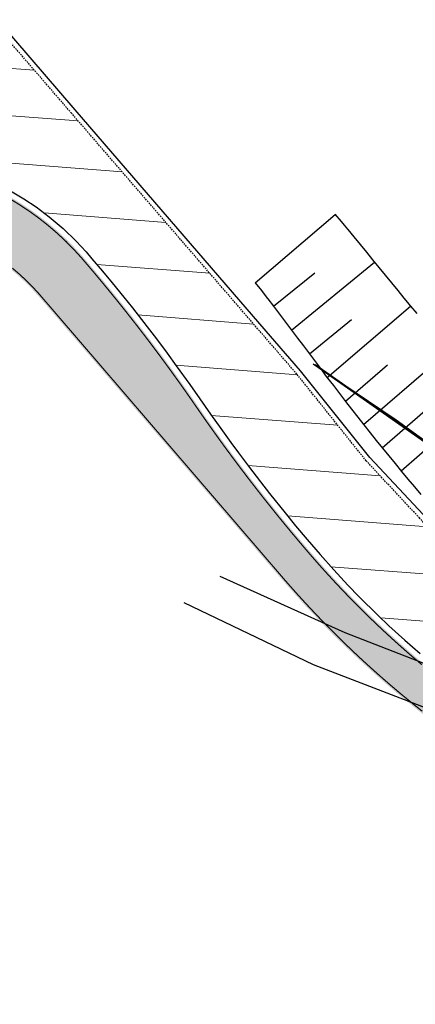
# Model space of a CAD drawing. Header units: metres. Extents: x 4434103 to 4434519, y 5475292 to 5475603.
# Tile 3 of 9: x 4434256 to 4434296, y 5475369 to 5475468. Entities that reach past the tile are written whole.
import ezdxf
from ezdxf import colors
from ezdxf.entities.mleader import LeaderData, LeaderLine
from ezdxf.math import Vec2, Vec3

# ---------------------------------------------------------------- set-up
doc = ezdxf.new("R2010")
doc.units = ezdxf.units.M
doc.linetypes.add('STRICHLINIE', pattern=[0.75, 0.5, -0.25])
doc.layers.add('GTU_Planung_Dritter', color=191, linetype='Continuous')
doc.layers.add('GTU_Rückbau', color=40, linetype='Continuous')
doc.layers.add('SB-1200A-1-F-FAHRB', color=7, linetype='Continuous', lineweight=25, true_color=0xcccccc)
doc.styles.add('K_Isocp', font='k_isocp.SHX')

# ---------------------------------------------------------------- blocks, each defined once
blk = doc.blocks.new('_DotSmall')
at = {"color": 0, "linetype": 'ByBlock', "const_width": 0.5}
blk.add_lwpolyline([(-0.0625, 0, 1), (0.0625, 0, 1)], format="xyb", close=True, dxfattribs=at)

msp = doc.modelspace()

# ---------------------------------------------------------------- hatches: boundary and pattern name
at = {"layer": 'GTU_Planung_Dritter', "lineweight": 5, "ltscale": 0.5, "transparency": 33554687}
h = msp.add_hatch(dxfattribs=at)
h.set_pattern_fill('ANSI31', color=256, scale=1.5)
h.set_pattern_definition([(355.5284, (4434248.726, 5475478.224), (0.3713, 4.748), [])])
h.paths.add_polyline_path([(4434326.339, 5475385.258), (4434323.637, 5475388.152), (4434319.487, 5475392.632), (4434314.348, 5475398.307), (4434308.471, 5475404.775), (4434304.627, 5475408.834), (4434301.944, 5475411.885), (4434300.298, 5475413.697), (4434296.34, 5475418.025), (4434290.965, 5475423.79), (4434283.962, 5475432.549), (4434279.868, 5475437.289), (4434272.229, 5475446.132), (4434261.218, 5475458.879), (4434256.655, 5475464.161), (4434253.138, 5475468.232), (4434248.869, 5475473.175), (4434245.813, 5475476.712), (4434243.678, 5475479.184), (4434241.809, 5475481.347), (4434238.342, 5475485.36), (4434234.583, 5475489.712), (4434230.412, 5475494.541), (4434226.527, 5475499.038), (4434224.057, 5475501.898), (4434222.17, 5475504.147), (4434218.946, 5475507.847), (4434214.97, 5475504.671), (4434216.221, 5475502.454), (4434217.784, 5475499.576), (4434218.881, 5475497.484), (4434221.73, 5475491.735), (4434224.036, 5475486.697), (4434226.109, 5475481.931), (4434228.663, 5475476.093), (4434229.912, 5475473.246), (4434233.402, 5475466.119), (4434237.704, 5475459.038), (4434240.103, 5475455.09), (4434241.218, 5475454.971), (4434242.213, 5475454.864), (4434243.994, 5475454.67), (4434244.939, 5475454.539), (4434246.044, 5475454.35), (4434247.201, 5475454.107), (4434248.473, 5475453.783), (4434249.828, 5475453.371), (4434251.153, 5475452.901), (4434252.254, 5475452.451), (4434253.851, 5475451.698), (4434254.9, 5475451.142), (4434256.422, 5475450.241), (4434257.648, 5475449.411), (4434258.955, 5475448.426), (4434260.369, 5475447.227), (4434261.688, 5475445.956), (4434262.69, 5475444.881), (4434263.287, 5475444.189), (4434264.358, 5475442.922), (4434265.32, 5475441.764), (4434266.499, 5475440.316), (4434267.38, 5475439.213), (4434268.866, 5475437.311), (4434269.791, 5475436.098), (4434270.882, 5475434.641), (4434271.801, 5475433.388), (4434273.153, 5475431.501), (4434274.179, 5475430.032), (4434275.252, 5475428.488), (4434276.281, 5475427.036), (4434277.291, 5475425.639), (4434278.066, 5475424.589), (4434279.081, 5475423.236), (4434280.297, 5475421.651), (4434281.219, 5475420.474), (4434282.783, 5475418.522), (4434283.835, 5475417.242), (4434285.008, 5475415.844), (4434286.318, 5475414.318), (4434287.688, 5475412.784), (4434289.125, 5475411.242), (4434290.27, 5475410.061), (4434292.148, 5475408.206), (4434293.267, 5475407.146), (4434294.859, 5475405.695), (4434296.42, 5475404.334), (4434298.31, 5475402.763), (4434299.456, 5475401.847), (4434301.032, 5475400.634), (4434302.095, 5475399.844), (4434303.045, 5475399.149), (4434304.317, 5475398.22), (4434305.839, 5475397.108), (4434308.105, 5475395.453), (4434309.72, 5475394.274), (4434311.335, 5475393.094), (4434313.257, 5475391.69), (4434314.508, 5475390.585), (4434317.272, 5475389.361), (4434319.728, 5475388.272), (4434321.848, 5475387.333), (4434324.987, 5475385.849)])
at = {"layer": 'SB-1200A-1-F-FAHRB'}
h = msp.add_hatch(color=256, dxfattribs=at)
h.dxf.hatch_style = 1
h.paths.add_polyline_path([(4434191.555, 5475491.862), (4434191.822, 5475491.528), (4434192.447, 5475490.748), (4434193.072, 5475489.967), (4434193.575, 5475489.339), (4434193.697, 5475489.186), (4434194.322, 5475488.406), (4434194.947, 5475487.625), (4434195.572, 5475486.844), (4434196.197, 5475486.064), (4434196.822, 5475485.283), (4434197.447, 5475484.502), (4434197.804, 5475484.056), (4434198.066, 5475483.727), (4434198.673, 5475482.955), (4434199.271, 5475482.177), (4434199.456, 5475481.934), (4434199.862, 5475481.394), (4434199.862, 5475481.393), (4434199.863, 5475481.391), (4434200.446, 5475480.603), (4434201.021, 5475479.807), (4434201.588, 5475479.005), (4434202.008, 5475478.401), (4434202.147, 5475478.198), (4434202.698, 5475477.385), (4434203.241, 5475476.567), (4434203.775, 5475475.744), (4434204.04, 5475475.33), (4434204.18, 5475475.109), (4434204.304, 5475474.911), (4434204.838, 5475474.066), (4434205.372, 5475473.22), (4434205.906, 5475472.374), (4434206.039, 5475472.163), (4434206.44, 5475471.529), (4434206.956, 5475470.711), (4434206.973, 5475470.683), (4434207.507, 5475469.838), (4434208.041, 5475468.992), (4434208.575, 5475468.147), (4434209.109, 5475467.301), (4434209.518, 5475466.653), (4434209.646, 5475466.451), (4434210.061, 5475465.804), (4434210.201, 5475465.591), (4434210.768, 5475464.737), (4434211.346, 5475463.891), (4434211.688, 5475463.401), (4434211.689, 5475463.4), (4434211.935, 5475463.054), (4434212.233, 5475462.638), (4434212.535, 5475462.224), (4434213.146, 5475461.402), (4434213.768, 5475460.589), (4434214.402, 5475459.783), (4434214.561, 5475459.584), (4434215.045, 5475458.987), (4434215.083, 5475458.94), (4434215.738, 5475458.173), (4434216.464, 5475457.384), (4434217.222, 5475456.625), (4434218.009, 5475455.897), (4434218.825, 5475455.201), (4434219.668, 5475454.539), (4434220.537, 5475453.91), (4434221.431, 5475453.317), (4434222.347, 5475452.76), (4434223.285, 5475452.24), (4434224.243, 5475451.758), (4434225.219, 5475451.315), (4434226.212, 5475450.911), (4434227.221, 5475450.547), (4434228.244, 5475450.224), (4434229.278, 5475449.942), (4434230.323, 5475449.701), (4434231.377, 5475449.503), (4434232.439, 5475449.346), (4434232.953, 5475449.286), (4434233.466, 5475449.231), (4434234.399, 5475449.131), (4434234.461, 5475449.124), (4434235.455, 5475449.018), (4434236.449, 5475448.911), (4434237.443, 5475448.804), (4434238.438, 5475448.698), (4434239.432, 5475448.591), (4434239.729, 5475448.559), (4434240.426, 5475448.484), (4434240.454, 5475448.481), (4434241.421, 5475448.378), (4434242.415, 5475448.271), (4434242.896, 5475448.219), (4434243.372, 5475448.163), (4434244.289, 5475448.027), (4434245.2, 5475447.854), (4434246.104, 5475447.645), (4434246.998, 5475447.4), (4434247.881, 5475447.119), (4434247.931, 5475447.102), (4434248.754, 5475446.803), (4434249.613, 5475446.452), (4434250.457, 5475446.068), (4434251.285, 5475445.65), (4434252.096, 5475445.199), (4434252.888, 5475444.716), (4434253.66, 5475444.202), (4434254.41, 5475443.657), (4434255.139, 5475443.083), (4434255.844, 5475442.48), (4434256.523, 5475441.85), (4434256.633, 5475441.744), (4434257.179, 5475441.192), (4434257.805, 5475440.51), (4434258.011, 5475440.274), (4434258.012, 5475440.273), (4434258.012, 5475440.272), (4434258.443, 5475439.771), (4434259.095, 5475439.012), (4434259.747, 5475438.253), (4434260.398, 5475437.495), (4434261.05, 5475436.736), (4434261.053, 5475436.733), (4434261.701, 5475435.978), (4434262.353, 5475435.219), (4434263.005, 5475434.461), (4434263.656, 5475433.702), (4434264.094, 5475433.193), (4434264.308, 5475432.944), (4434264.96, 5475432.185), (4434265.611, 5475431.427), (4434266.263, 5475430.668), (4434266.914, 5475429.909), (4434267.135, 5475429.653), (4434267.566, 5475429.151), (4434268.218, 5475428.392), (4434268.869, 5475427.634), (4434269.521, 5475426.875), (4434270.173, 5475426.117), (4434270.176, 5475426.113), (4434270.824, 5475425.358), (4434271.476, 5475424.6), (4434272.127, 5475423.841), (4434272.779, 5475423.083), (4434273.217, 5475422.573), (4434273.431, 5475422.324), (4434274.082, 5475421.566), (4434274.734, 5475420.807), (4434275.386, 5475420.048), (4434276.037, 5475419.29), (4434276.258, 5475419.033), (4434276.689, 5475418.531), (4434277.34, 5475417.773), (4434277.992, 5475417.014), (4434278.644, 5475416.256), (4434279.295, 5475415.497), (4434279.299, 5475415.493), (4434279.947, 5475414.739), (4434280.599, 5475413.98), (4434281.25, 5475413.222), (4434281.902, 5475412.463), (4434282.339, 5475411.954), (4434282.34, 5475411.953), (4434282.34, 5475411.953), (4434282.558, 5475411.7), (4434282.606, 5475411.644), (4434283.227, 5475410.934), (4434283.905, 5475410.174), (4434284.59, 5475409.42), (4434285.282, 5475408.674), (4434285.982, 5475407.935), (4434286.69, 5475407.202), (4434287.404, 5475406.477), (4434288.126, 5475405.759), (4434288.855, 5475405.048), (4434289.591, 5475404.345), (4434290.334, 5475403.649), (4434291.084, 5475402.96), (4434291.84, 5475402.279), (4434292.604, 5475401.606), (4434293.021, 5475401.243), (4434293.374, 5475400.94), (4434294.151, 5475400.282), (4434294.934, 5475399.632), (4434295.724, 5475398.989), (4434296.521, 5475398.355), (4434297.323, 5475397.728), (4434298.132, 5475397.11), (4434298.947, 5475396.5), (4434299.516, 5475396.081), (4434299.763, 5475395.901), (4434300.571, 5475395.311), (4434301.378, 5475394.721), (4434302.186, 5475394.131), (4434302.993, 5475393.541), (4434303.801, 5475392.951), (4434304.608, 5475392.362), (4434305.416, 5475391.772), (4434306.223, 5475391.182), (4434307.031, 5475390.592), (4434309.39, 5475393.822), (4434308.583, 5475394.412), (4434307.775, 5475395.002), (4434306.967, 5475395.592), (4434306.16, 5475396.182), (4434305.352, 5475396.771), (4434304.545, 5475397.361), (4434303.737, 5475397.951), (4434302.93, 5475398.541), (4434302.122, 5475399.131), (4434301.875, 5475399.311), (4434301.326, 5475399.715), (4434300.54, 5475400.304), (4434299.76, 5475400.9), (4434298.986, 5475401.504), (4434298.218, 5475402.116), (4434297.457, 5475402.736), (4434296.701, 5475403.363), (4434295.952, 5475403.997), (4434295.612, 5475404.29), (4434295.209, 5475404.64), (4434294.473, 5475405.289), (4434293.743, 5475405.946), (4434293.02, 5475406.61), (4434292.303, 5475407.281), (4434291.593, 5475407.96), (4434290.89, 5475408.645), (4434290.194, 5475409.338), (4434289.505, 5475410.037), (4434288.823, 5475410.743), (4434288.148, 5475411.456), (4434287.48, 5475412.176), (4434286.819, 5475412.903), (4434286.166, 5475413.636), (4434285.568, 5475414.32), (4434285.52, 5475414.375), (4434285.31, 5475414.618), (4434285.31, 5475414.619), (4434285.309, 5475414.62), (4434284.872, 5475415.13), (4434284.225, 5475415.894), (4434283.582, 5475416.661), (4434282.944, 5475417.433), (4434282.313, 5475418.203), (4434282.309, 5475418.208), (4434281.68, 5475418.986), (4434281.054, 5475419.769), (4434280.433, 5475420.555), (4434279.817, 5475421.345), (4434279.411, 5475421.87), (4434279.204, 5475422.139), (4434278.596, 5475422.936), (4434277.993, 5475423.737), (4434277.393, 5475424.542), (4434276.798, 5475425.351), (4434276.604, 5475425.618), (4434276.208, 5475426.163), (4434275.622, 5475426.98), (4434275.04, 5475427.799), (4434274.462, 5475428.623), (4434273.892, 5475429.446), (4434273.889, 5475429.45), (4434273.317, 5475430.276), (4434272.741, 5475431.098), (4434272.16, 5475431.916), (4434271.575, 5475432.731), (4434271.186, 5475433.268), (4434270.986, 5475433.541), (4434270.392, 5475434.348), (4434269.794, 5475435.151), (4434269.192, 5475435.951), (4434268.585, 5475436.746), (4434268.385, 5475437.007), (4434267.974, 5475437.538), (4434267.359, 5475438.326), (4434266.739, 5475439.111), (4434266.115, 5475439.892), (4434265.489, 5475440.665), (4434265.487, 5475440.668), (4434264.854, 5475441.442), (4434264.216, 5475442.211), (4434263.575, 5475442.977), (4434262.929, 5475443.739), (4434262.499, 5475444.241), (4434262.499, 5475444.242), (4434262.499, 5475444.242), (4434262.244, 5475444.534), (4434261.463, 5475445.384), (4434260.784, 5475446.071), (4434260.652, 5475446.199), (4434259.805, 5475446.984), (4434258.93, 5475447.733), (4434258.025, 5475448.446), (4434257.092, 5475449.123), (4434256.133, 5475449.762), (4434255.149, 5475450.361), (4434254.142, 5475450.922), (4434253.113, 5475451.441), (4434252.065, 5475451.919), (4434250.998, 5475452.354), (4434249.972, 5475452.727), (4434249.916, 5475452.746), (4434248.816, 5475453.096), (4434247.705, 5475453.4), (4434246.582, 5475453.66), (4434245.45, 5475453.875), (4434244.31, 5475454.045), (4434243.718, 5475454.114), (4434243.239, 5475454.166), (4434242.244, 5475454.272), (4434241.278, 5475454.376), (4434241.25, 5475454.379), (4434240.552, 5475454.454), (4434240.256, 5475454.486), (4434239.261, 5475454.592), (4434238.267, 5475454.699), (4434237.273, 5475454.806), (4434236.278, 5475454.913), (4434235.284, 5475455.019), (4434235.223, 5475455.026), (4434234.29, 5475455.126), (4434233.775, 5475455.181), (4434233.368, 5475455.229), (4434232.531, 5475455.352), (4434231.698, 5475455.509), (4434230.872, 5475455.699), (4434230.054, 5475455.922), (4434229.246, 5475456.177), (4434228.449, 5475456.465), (4434227.664, 5475456.784), (4434226.892, 5475457.135), (4434226.135, 5475457.516), (4434225.394, 5475457.927), (4434224.669, 5475458.367), (4434223.963, 5475458.836), (4434223.277, 5475459.332), (4434222.61, 5475459.856), (4434221.965, 5475460.406), (4434221.345, 5475460.98), (4434221.343, 5475460.981), (4434221.341, 5475460.983), (4434220.742, 5475461.577), (4434220.159, 5475462.19), (4434219.628, 5475462.781), (4434219.589, 5475462.826), (4434219.124, 5475463.364), (4434218.969, 5475463.544), (4434218.352, 5475464.265), (4434217.736, 5475464.989), (4434217.123, 5475465.716), (4434216.817, 5475466.082), (4434216.511, 5475466.448), (4434216.259, 5475466.752), (4434216.257, 5475466.753), (4434215.902, 5475467.183), (4434215.295, 5475467.922), (4434214.689, 5475468.665), (4434214.538, 5475468.851), (4434214.085, 5475469.412), (4434213.944, 5475469.587), (4434213.463, 5475470.189), (4434212.828, 5475470.969), (4434212.186, 5475471.746), (4434211.543, 5475472.523), (4434210.907, 5475473.306), (4434210.886, 5475473.332), (4434210.278, 5475474.093), (4434209.811, 5475474.687), (4434209.656, 5475474.886), (4434209.043, 5475475.683), (4434208.436, 5475476.485), (4434207.838, 5475477.291), (4434207.699, 5475477.48), (4434207.538, 5475477.701), (4434207.236, 5475478.114), (4434206.631, 5475478.94), (4434206.026, 5475479.764), (4434205.42, 5475480.586), (4434205.268, 5475480.791), (4434204.813, 5475481.407), (4434204.206, 5475482.227), (4434203.598, 5475483.046), (4434202.989, 5475483.863), (4434202.988, 5475483.864), (4434202.988, 5475483.864), (4434202.567, 5475484.425), (4434202.376, 5475484.676), (4434201.755, 5475485.484), (4434201.126, 5475486.284), (4434200.854, 5475486.626), (4434200.497, 5475487.072), (4434199.872, 5475487.852), (4434199.247, 5475488.633), (4434198.622, 5475489.414), (4434197.997, 5475490.194), (4434197.372, 5475490.975), (4434196.747, 5475491.756), (4434196.625, 5475491.908), (4434196.122, 5475492.536), (4434195.497, 5475493.317), (4434194.872, 5475494.097), (4434194.605, 5475494.431), (4434194.605, 5475494.432)])

# ---------------------------------------------------------------- linework, layer by layer
at = {"layer": 'GTU_Planung_Dritter'}
for p, q in [((4434279.776, 5475441.748), (4434287.82, 5475448.651)), ((4434283.43, 5475436.989), (4434291.815, 5475443.832)), ((4434281.623, 5475439.384), (4434285.772, 5475442.768)), ((4434287.026, 5475432.186), (4434295.445, 5475439.387)), ((4434285.237, 5475434.595), (4434289.472, 5475438.054)), ((4434290.706, 5475427.447), (4434299.323, 5475434.889)), ((4434288.864, 5475429.815), (4434293.119, 5475433.482)), ((4434294.488, 5475422.79), (4434303.228, 5475430.382)), ((4434292.572, 5475425.099), (4434296.923, 5475428.866))]:
    msp.add_line(p, q, dxfattribs=at)
at = {"layer": 'GTU_Planung_Dritter', "linetype": 'STRICHLINIE', "lineweight": 30, "ltscale": 0.3}
msp.add_lwpolyline([(4434326.339, 5475385.258), (4434323.637, 5475388.152), (4434319.487, 5475392.632), (4434314.348, 5475398.307), (4434308.471, 5475404.775), (4434304.627, 5475408.834), (4434301.944, 5475411.885), (4434300.298, 5475413.697), (4434296.34, 5475418.025), (4434290.965, 5475423.79), (4434283.962, 5475432.549), (4434279.868, 5475437.289), (4434272.229, 5475446.132), (4434261.218, 5475458.879), (4434256.655, 5475464.161), (4434253.138, 5475468.232)], dxfattribs=at)
at = {"layer": 'GTU_Planung_Dritter'}
for points in [[(4434326.078, 5475386.251), (4434319.856, 5475392.97), (4434314.718, 5475398.643), (4434308.837, 5475405.115), (4434304.996, 5475409.171), (4434302.317, 5475412.218), (4434300.668, 5475414.034), (4434296.707, 5475418.364), (4434291.344, 5475424.117), (4434284.347, 5475432.869), (4434280.247, 5475437.616), (4434272.608, 5475446.458), (4434261.597, 5475459.205), (4434257.034, 5475464.488), (4434253.516, 5475468.559)], [(4434254.9, 5475451.142), (4434256.422, 5475450.241), (4434257.648, 5475449.411), (4434258.955, 5475448.426), (4434260.369, 5475447.227), (4434261.688, 5475445.956), (4434262.69, 5475444.881), (4434263.287, 5475444.189), (4434264.358, 5475442.922), (4434265.32, 5475441.764), (4434266.499, 5475440.316), (4434267.38, 5475439.213), (4434268.866, 5475437.311), (4434269.791, 5475436.098), (4434270.882, 5475434.641), (4434271.801, 5475433.388), (4434273.153, 5475431.501), (4434274.179, 5475430.032), (4434275.252, 5475428.488), (4434276.281, 5475427.036), (4434277.291, 5475425.639), (4434278.066, 5475424.589), (4434279.081, 5475423.236), (4434280.297, 5475421.651), (4434281.219, 5475420.474), (4434282.783, 5475418.522), (4434283.835, 5475417.242), (4434285.008, 5475415.844), (4434286.318, 5475414.318), (4434287.688, 5475412.784), (4434289.125, 5475411.242), (4434290.27, 5475410.061), (4434292.148, 5475408.206), (4434293.267, 5475407.146), (4434294.859, 5475405.695), (4434296.42, 5475404.334)]]:
    msp.add_lwpolyline(points, dxfattribs=at)
at = {"layer": 'GTU_Planung_Dritter', "const_width": 0.12, "flags": 128}
for points in [[(4434296.589, 5475403.209), (4434295.84, 5475403.844), (4434295.499, 5475404.137), (4434295.097, 5475404.486), (4434294.361, 5475405.136), (4434293.631, 5475405.792), (4434292.908, 5475406.456), (4434292.191, 5475407.128), (4434291.481, 5475407.806), (4434290.778, 5475408.492), (4434290.082, 5475409.184), (4434289.393, 5475409.884), (4434288.711, 5475410.59), (4434288.036, 5475411.303), (4434287.368, 5475412.023), (4434286.707, 5475412.749), (4434286.054, 5475413.482), (4434285.456, 5475414.167), (4434285.408, 5475414.222), (4434285.198, 5475414.465), (4434285.198, 5475414.466), (4434285.197, 5475414.467), (4434284.76, 5475414.977), (4434284.113, 5475415.74), (4434283.47, 5475416.508), (4434282.832, 5475417.279), (4434282.201, 5475418.05), (4434282.197, 5475418.054), (4434281.568, 5475418.833), (4434280.942, 5475419.615), (4434280.321, 5475420.402), (4434279.705, 5475421.192), (4434279.299, 5475421.716), (4434279.092, 5475421.985), (4434278.484, 5475422.783), (4434277.881, 5475423.584), (4434277.281, 5475424.389), (4434276.686, 5475425.197), (4434276.492, 5475425.464), (4434276.096, 5475426.01), (4434275.51, 5475426.826), (4434274.928, 5475427.646), (4434274.35, 5475428.47), (4434273.78, 5475429.293), (4434273.777, 5475429.297), (4434273.205, 5475430.123), (4434272.629, 5475430.945), (4434272.048, 5475431.763), (4434271.463, 5475432.577), (4434271.074, 5475433.114), (4434270.874, 5475433.387), (4434270.28, 5475434.195), (4434269.682, 5475434.998), (4434269.08, 5475435.797), (4434268.473, 5475436.593), (4434268.273, 5475436.854), (4434267.862, 5475437.385), (4434267.247, 5475438.173), (4434266.627, 5475438.957), (4434266.003, 5475439.738), (4434265.377, 5475440.512), (4434265.374, 5475440.515), (4434264.741, 5475441.288), (4434264.104, 5475442.058), (4434263.463, 5475442.824), (4434262.817, 5475443.586), (4434262.387, 5475444.088), (4434262.387, 5475444.089), (4434262.386, 5475444.089), (4434262.132, 5475444.381), (4434261.351, 5475445.231), (4434260.672, 5475445.918), (4434260.54, 5475446.046), (4434259.693, 5475446.83), (4434258.818, 5475447.579), (4434257.913, 5475448.293), (4434256.98, 5475448.969), (4434256.021, 5475449.608), (4434255.037, 5475450.208)], [(4434296.633, 5475398.508), (4434295.836, 5475399.143), (4434295.047, 5475399.785), (4434294.263, 5475400.435), (4434293.486, 5475401.094), (4434293.133, 5475401.397), (4434292.716, 5475401.759), (4434291.953, 5475402.433), (4434291.196, 5475403.114), (4434290.446, 5475403.802), (4434289.703, 5475404.498), (4434288.967, 5475405.202), (4434288.238, 5475405.913), (4434287.516, 5475406.631), (4434286.802, 5475407.356), (4434286.094, 5475408.088), (4434285.394, 5475408.827), (4434284.702, 5475409.574), (4434284.017, 5475410.327), (4434283.34, 5475411.087), (4434282.719, 5475411.797), (4434282.67, 5475411.854), (4434282.452, 5475412.106), (4434282.452, 5475412.107), (4434282.451, 5475412.108), (4434282.014, 5475412.616), (4434281.362, 5475413.375), (4434280.711, 5475414.134), (4434280.059, 5475414.892), (4434279.411, 5475415.647), (4434279.407, 5475415.651), (4434278.756, 5475416.409), (4434278.104, 5475417.168), (4434277.452, 5475417.926), (4434276.801, 5475418.685), (4434276.37, 5475419.187), (4434276.149, 5475419.443), (4434275.498, 5475420.202), (4434274.846, 5475420.96), (4434274.194, 5475421.719), (4434273.543, 5475422.478), (4434273.329, 5475422.727), (4434272.891, 5475423.236), (4434272.239, 5475423.995), (4434271.588, 5475424.753), (4434270.936, 5475425.512), (4434270.288, 5475426.267), (4434270.285, 5475426.27), (4434269.633, 5475427.029), (4434268.981, 5475427.787), (4434268.33, 5475428.546), (4434267.678, 5475429.304), (4434267.247, 5475429.807), (4434267.026, 5475430.063), (4434266.375, 5475430.821), (4434265.723, 5475431.58), (4434265.072, 5475432.339), (4434264.42, 5475433.097), (4434264.206, 5475433.347), (4434263.768, 5475433.856), (4434263.117, 5475434.614), (4434262.465, 5475435.373), (4434261.814, 5475436.131), (4434261.165, 5475436.886), (4434261.162, 5475436.89), (4434260.51, 5475437.648), (4434259.859, 5475438.407), (4434259.207, 5475439.165), (4434258.555, 5475439.924), (4434258.124, 5475440.426), (4434258.124, 5475440.426), (4434258.123, 5475440.428), (4434257.917, 5475440.664), (4434257.291, 5475441.345), (4434256.745, 5475441.897), (4434256.635, 5475442.004), (4434255.956, 5475442.633), (4434255.251, 5475443.236)]]:
    msp.add_lwpolyline(points, dxfattribs=at)
at = {"layer": 'GTU_Planung_Dritter', "flags": 128}
for points in [[(4434287.788, 5475448.688), (4434287.788, 5475448.688), (4434287.788, 5475448.688), (4434287.788, 5475448.688), (4434288.439, 5475447.929), (4434288.439, 5475447.929), (4434288.733, 5475447.586), (4434288.733, 5475447.586), (4434289.09, 5475447.17), (4434289.09, 5475447.17), (4434289.118, 5475447.137), (4434289.118, 5475447.137), (4434289.118, 5475447.137), (4434289.118, 5475447.137), (4434289.723, 5475446.396), (4434289.723, 5475446.396), (4434290.356, 5475445.62), (4434290.356, 5475445.62), (4434290.988, 5475444.845), (4434290.988, 5475444.845), (4434291.62, 5475444.07), (4434291.62, 5475444.07), (4434292.253, 5475443.295), (4434292.253, 5475443.295), (4434292.886, 5475442.52), (4434292.886, 5475442.52), (4434293.518, 5475441.745), (4434293.518, 5475441.745), (4434294.151, 5475440.97), (4434294.151, 5475440.97), (4434294.784, 5475440.196), (4434294.784, 5475440.196), (4434295.126, 5475439.778), (4434295.126, 5475439.778), (4434295.418, 5475439.421), (4434295.418, 5475439.421), (4434295.445, 5475439.387), (4434295.445, 5475439.387), (4434296.069, 5475438.662)], [(4434279.776, 5475441.748), (4434279.776, 5475441.747), (4434280.398, 5475440.964), (4434280.68, 5475440.61), (4434281.021, 5475440.18), (4434281.048, 5475440.146), (4434281.048, 5475440.146), (4434281.625, 5475439.381), (4434282.229, 5475438.581), (4434282.832, 5475437.78), (4434283.436, 5475436.98), (4434284.04, 5475436.18), (4434284.644, 5475435.381), (4434285.248, 5475434.581), (4434285.852, 5475433.781), (4434286.447, 5475432.973), (4434286.768, 5475432.537), (4434287.041, 5475432.165), (4434287.067, 5475432.13), (4434287.655, 5475431.373), (4434288.269, 5475430.581), (4434288.885, 5475429.788), (4434289.501, 5475428.996), (4434290.117, 5475428.203), (4434290.735, 5475427.41), (4434291.353, 5475426.617), (4434291.971, 5475425.824), (4434292.613, 5475425.05), (4434293.255, 5475424.275), (4434293.898, 5475423.501), (4434294.542, 5475422.726), (4434295.186, 5475421.951), (4434295.832, 5475421.176), (4434296.478, 5475420.402)]]:
    msp.add_lwpolyline(points, dxfattribs=at)
at = {"layer": 'GTU_Rückbau', "ltscale": 0.2, "flags": 128}
for points in [[(4434285.619, 5475433.562), (4434293.981, 5475427.908), (4434303.651, 5475420.942), (4434313.562, 5475415.336), (4434318.543, 5475412.225), (4434318.639, 5475412.17), (4434322.867, 5475410.267), (4434324.78, 5475410.727), (4434324.884, 5475410.573), (4434342.382, 5475414.9), (4434342.459, 5475414.97), (4434349.722, 5475421.742)], [(4434285.894, 5475433.484), (4434285.834, 5475433.434), (4434294.598, 5475427.301), (4434303.418, 5475421.096), (4434315.673, 5475413.966), (4434315.776, 5475413.997)], [(4434285.894, 5475433.484), (4434294.622, 5475427.361), (4434303.53, 5475421.149), (4434315.776, 5475413.997)], [(4434378.701, 5475404.791), (4434370.736, 5475411.18), (4434361.729, 5475415.007), (4434352.573, 5475415.052), (4434341.856, 5475410.557), (4434333.016, 5475401.384), (4434328.204, 5475397.242), (4434322.526, 5475395.421), (4434317.661, 5475396.193), (4434301.72, 5475401.41), (4434288.842, 5475406.412), (4434276.213, 5475412.112)], [(4434272.551, 5475409.473), (4434285.632, 5475403.216), (4434299.597, 5475397.832), (4434313.276, 5475393.307), (4434320.109, 5475391.631), (4434325.484, 5475385.605), (4434328.846, 5475372.65), (4434330.715, 5475361.48), (4434329.721, 5475356.48), (4434329.145, 5475355.466)]]:
    msp.add_lwpolyline(points, dxfattribs=at)

# ---------------------------------------------------------------- leaders
at = {"layer": 'GTU_Planung_Dritter', "linetype": 'ByBlock'}
ml = msp.add_multileader_mtext('Standard', dxfattribs=at)
ml.set_content('\\A1;Bahnübergang \\PHerstellung durch AN \\S^ Gleisbau;\\P(schematisch dargestellt)', style='K_Isocp')
ml.set_leader_properties()
ml.set_arrow_properties(name='DOTSMALL')
ml.build(insert=Vec2(0, 0))
ml.multileader.update_dxf_attribs({"text_right_attachment_type": 2, "dogleg_length": 1, "arrow_head_size": 2.5})
ctx = ml.context
ctx.base_point, ctx.char_height, ctx.arrow_head_size, ctx.plane_origin, ctx.plane_x_axis, ctx.plane_y_axis = Vec3(4434226.881, 5475408.963), 1, 2.5, Vec3(4434203.154, 5475444.912), Vec3(0.865606, -0.500726), Vec3(0.500726, 0.865606)
ctx.right_attachment = 2
notes = []
notes.append((ctx, [(0, (1, 1, 0), (4434221.315, 5475412.183), (0.865606, -0.500726), 6.43, [(1, [(4434233.722, 5475450.643)], 0, [])])]))
ctx.mtext.insert, ctx.mtext.text_direction, ctx.mtext.rotation, ctx.mtext.width, ctx.mtext.defined_height, ctx.mtext.flow_direction = Vec3(4434228.934, 5475408.518), Vec3(0.865606, -0.500726), 5.758748, 37.58031, 2.089, 5
for ctx, leaders in notes:
    for number, flags, end, landing, length, lines in leaders:
        leader = LeaderData()
        leader.index, (leader.has_last_leader_line, leader.has_dogleg_vector, leader.attachment_direction) = number, flags
        leader.last_leader_point, leader.dogleg_vector, leader.dogleg_length = Vec3(end), Vec3(landing), length
        for number, points, colour, breaks in lines:
            line = LeaderLine()
            line.index, line.vertices, line.color, line.breaks = number, Vec3.list(points), colors.encode_raw_color(colour), breaks
            leader.lines.append(line)
        ctx.leaders.append(leader)

doc.saveas('drawing.dxf')
